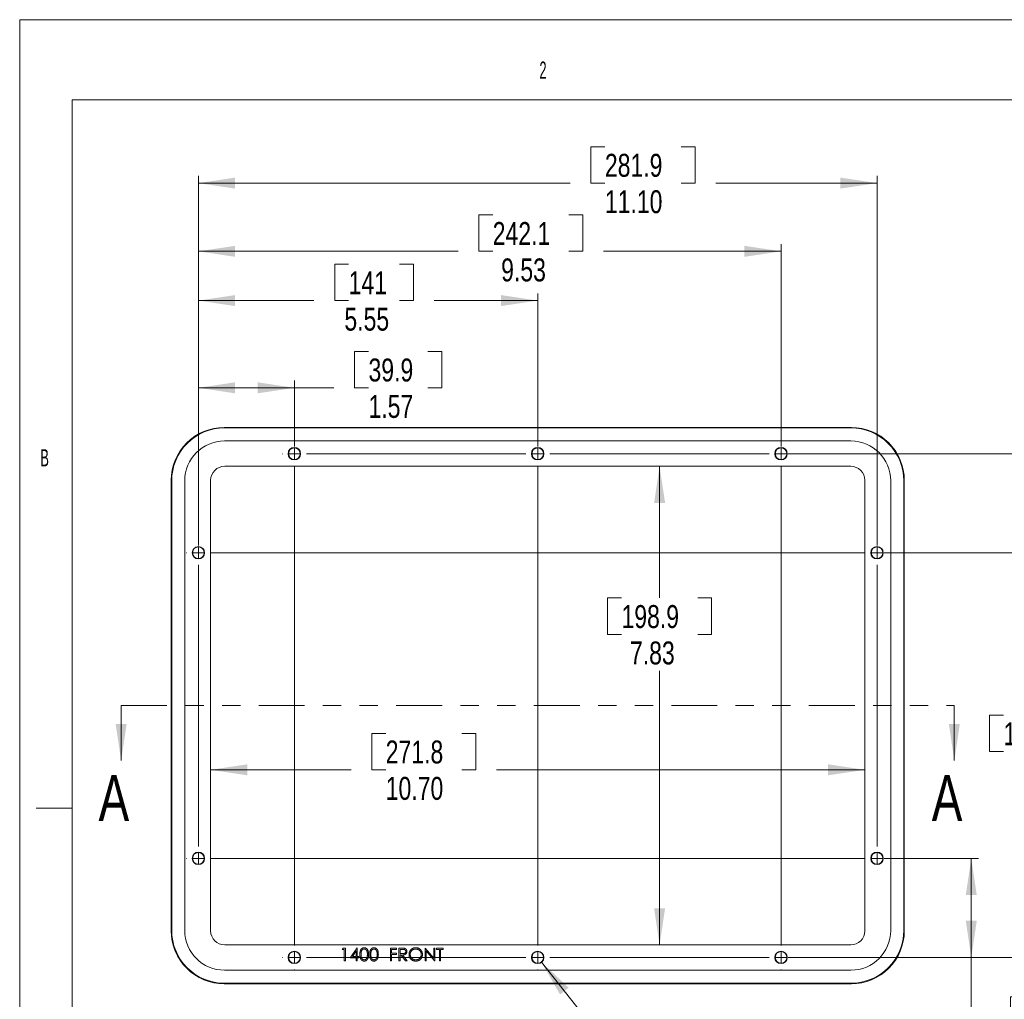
# Model space of a CAD drawing. Header units: inches. Extents: x 0 to 11, y 0 to 8.5.
# Tile 2 of 5: x 0 to 5.4, y 3.2 to 8.5. Entities that reach past the tile are written whole.
import ezdxf

# ---------------------------------------------------------------- set-up
doc = ezdxf.new("R2010")
doc.units = ezdxf.units.IN
doc.header["$MEASUREMENT"] = 0
doc.linetypes.add('PHANTOM', pattern=[0.5, 0.25, -0.05, 0.05, -0.05, 0.05, -0.05])
doc.layers.add('SLD-0', color=7, linetype='Continuous', lineweight=0)
doc.styles.add('SLDTEXTSTYLE2', font='TXT', dxfattribs={"width": 0.75})
doc.styles.add('SLDTEXTSTYLE6', font='TXT', dxfattribs={"width": 0.552632})
doc.dimstyles.new('SLDDIMSTYLE0', dxfattribs={"dimtxt": 0.166667, "dimasz": 0.2, "dimexe": 0, "dimexo": 0.0625, "dimgap": 0.041667, "dimtad": 0, "dimtih": 1, "dimtoh": 1, "dimlfac": 3, "dimzin": 12, "dimdsep": 46, "dimtxsty": 'SLDTEXTSTYLE2', "dimsah": 1, "dimcen": 0.09, "dimadec": 0, "dimazin": 0, "dimtfac": 1, "dimtofl": 0, "dimtmove": 0, "dimatfit": 3, "dimfxl": 1, "dimtolj": 1, "dimtzin": 12, "dimarcsym": 0})
doc.dimstyles.new('SLDDIMSTYLE1', dxfattribs={"dimtxt": 0.166667, "dimasz": 0.2, "dimexe": 0, "dimexo": 0.0625, "dimgap": 0.041667, "dimtad": 0, "dimtih": 1, "dimtoh": 1, "dimlfac": 3, "dimzin": 4, "dimdsep": 46, "dimtxsty": 'SLDTEXTSTYLE2', "dimsah": 1, "dimcen": 0.09, "dimadec": 0, "dimazin": 0, "dimtfac": 1, "dimtofl": 0, "dimtmove": 0, "dimatfit": 3, "dimfxl": 1, "dimtolj": 1, "dimtzin": 12, "dimarcsym": 0})
doc.dimstyles.new('SLDDIMSTYLE2', dxfattribs={"dimtxt": 0.166667, "dimasz": 0.2, "dimexe": 0, "dimexo": 0.0625, "dimgap": 0.041667, "dimtad": 0, "dimtih": 1, "dimtoh": 1, "dimlfac": 3, "dimzin": 4, "dimdsep": 46, "dimtxsty": 'SLDTEXTSTYLE2', "dimsah": 1, "dimcen": 0.09, "dimadec": 0, "dimazin": 0, "dimtfac": 1, "dimtmove": 0, "dimatfit": 3, "dimfxl": 1, "dimtolj": 1, "dimtzin": 12, "dimarcsym": 0})

# ---------------------------------------------------------------- blocks, each defined once
blk = doc.blocks.new('*D3')
at = {"layer": 'SLD-0'}
for p, q in [((1.8258, 6.6912), (1.8258, 6.4927)), ((1.8258, 6.6912), (1.9018, 6.6912)), ((2.3008, 6.6912), (2.2248, 6.6912)), ((2.3008, 6.6912), (2.3008, 6.4927)), ((0.9744, 5.6328), (0.9744, 6.5321)), ((1.4977, 6.1728), (1.4977, 6.5321)), ((0.9744, 6.4927), (1.4977, 6.4927)), ((1.4977, 6.4927), (1.7127, 6.4927)), ((1.8258, 6.4927), (1.9018, 6.4927)), ((2.3008, 6.4927), (2.2248, 6.4927))]:
    blk.add_line(p, q, dxfattribs=at)
for points in [[(0.9744, 6.4927), (1.1744, 6.4627), (1.1744, 6.5227)], [(1.4977, 6.4927), (1.2977, 6.5227), (1.2977, 6.4627)]]:
    blk.add_solid(points, dxfattribs=at)
at = {"layer": 'SLD-0', "char_height": 0.125, "attachment_point": 1, "style": 'SLDTEXTSTYLE2'}
for s, insert in [('39.9', (1.9018, 6.6524)), ('1.57', (1.9018, 6.4538))]:
    blk.add_mtext(s, dxfattribs=dict(at, insert=insert))
blk = doc.blocks.new('*D4')
at = {"layer": 'SLD-0'}
for p, q in [((1.7174, 7.167), (1.7174, 6.9684)), ((1.7174, 7.167), (1.7934, 7.167)), ((2.1464, 7.167), (2.0704, 7.167)), ((2.1464, 7.167), (2.1464, 6.9684)), ((0.9744, 5.6328), (0.9744, 7.0078)), ((2.8244, 6.1728), (2.8244, 7.0078)), ((0.9744, 6.9684), (1.6043, 6.9684)), ((1.7174, 6.9684), (1.7934, 6.9684)), ((2.1464, 6.9684), (2.0704, 6.9684)), ((2.8244, 6.9684), (2.2596, 6.9684))]:
    blk.add_line(p, q, dxfattribs=at)
for points in [[(0.9744, 6.9684), (1.1744, 6.9384), (1.1744, 6.9984)], [(2.8244, 6.9684), (2.6244, 6.9984), (2.6244, 6.9384)]]:
    blk.add_solid(points, dxfattribs=at)
at = {"layer": 'SLD-0', "char_height": 0.125, "attachment_point": 1, "style": 'SLDTEXTSTYLE2'}
for s, insert in [('141', (1.7934, 7.1281)), ('5.55', (1.7704, 6.9296))]:
    blk.add_mtext(s, dxfattribs=dict(at, insert=insert))
blk = doc.blocks.new('*D5')
at = {"layer": 'SLD-0'}
for p, q in [((2.5029, 7.4355), (2.5029, 7.237)), ((2.5029, 7.4355), (2.5789, 7.4355)), ((3.0702, 7.4355), (2.9943, 7.4355)), ((3.0702, 7.4355), (3.0702, 7.237)), ((0.9744, 5.6328), (0.9744, 7.2764)), ((4.1511, 6.1728), (4.1511, 7.2764)), ((0.9744, 7.237), (2.3897, 7.237)), ((2.5029, 7.237), (2.5789, 7.237)), ((3.0702, 7.237), (2.9943, 7.237)), ((4.1511, 7.237), (3.1834, 7.237))]:
    blk.add_line(p, q, dxfattribs=at)
for points in [[(0.9744, 7.237), (1.1744, 7.207), (1.1744, 7.267)], [(4.1511, 7.237), (3.9511, 7.267), (3.9511, 7.207)]]:
    blk.add_solid(points, dxfattribs=at)
at = {"layer": 'SLD-0', "char_height": 0.125, "attachment_point": 1, "style": 'SLDTEXTSTYLE2'}
for s, insert in [('242.1', (2.5789, 7.3967)), ('9.53', (2.625, 7.1981))]:
    blk.add_mtext(s, dxfattribs=dict(at, insert=insert))
blk = doc.blocks.new('*D6')
at = {"layer": 'SLD-0'}
for p, q in [((3.1146, 7.8075), (3.1146, 7.6089)), ((3.1146, 7.8075), (3.1906, 7.8075)), ((3.6819, 7.8075), (3.606, 7.8075)), ((3.6819, 7.8075), (3.6819, 7.6089)), ((0.9744, 5.6328), (0.9744, 7.6483)), ((4.6744, 5.6328), (4.6744, 7.6483)), ((0.9744, 7.6089), (3.0014, 7.6089)), ((3.1146, 7.6089), (3.1906, 7.6089)), ((3.6819, 7.6089), (3.606, 7.6089)), ((4.6744, 7.6089), (3.7951, 7.6089))]:
    blk.add_line(p, q, dxfattribs=at)
for points in [[(0.9744, 7.6089), (1.1744, 7.5789), (1.1744, 7.6389)], [(4.6744, 7.6089), (4.4744, 7.6389), (4.4744, 7.5789)]]:
    blk.add_solid(points, dxfattribs=at)
at = {"layer": 'SLD-0', "char_height": 0.125, "attachment_point": 1, "style": 'SLDTEXTSTYLE2'}
for s, insert in [('281.9', (3.1906, 7.7686)), ('11.10', (3.1906, 7.5701))]:
    blk.add_mtext(s, dxfattribs=dict(at, insert=insert))
blk = doc.blocks.new('*D7')
at = {"layer": 'SLD-0'}
for p, q in [((4.7138, 3.9268), (5.2275, 3.9268)), ((5.1881, 3.3868), (5.1881, 3.9268)), ((4.1904, 3.3868), (5.2275, 3.3868)), ((5.1881, 2.9743), (5.1881, 3.3868)), ((5.402, 3.1728), (5.402, 2.9743)), ((5.402, 3.1728), (5.4779, 3.1728)), ((5.8769, 3.1728), (5.801, 3.1728)), ((5.8769, 3.1728), (5.8769, 2.9743)), ((5.2381, 2.9743), (5.1881, 2.9743)), ((5.402, 2.9743), (5.4779, 2.9743)), ((5.8769, 2.9743), (5.801, 2.9743))]:
    blk.add_line(p, q, dxfattribs=at)
for points in [[(5.1881, 3.9268), (5.1581, 3.7268), (5.2181, 3.7268)], [(5.1881, 3.3868), (5.2181, 3.5868), (5.1581, 3.5868)]]:
    blk.add_solid(points, dxfattribs=at)
at = {"layer": 'SLD-0', "char_height": 0.125, "attachment_point": 1, "style": 'SLDTEXTSTYLE2'}
for s, insert in [('41.1', (5.4779, 3.1339)), ('1.62', (5.4779, 2.9354))]:
    blk.add_mtext(s, dxfattribs=dict(at, insert=insert))
blk = doc.blocks.new('*D8')
at = {"layer": 'SLD-0'}
for p, q in [((4.7138, 5.5934), (5.6112, 5.5934)), ((5.5719, 5.5934), (5.5719, 4.7076)), ((5.2882, 4.7076), (5.2882, 4.5091)), ((5.2882, 4.7076), (5.3642, 4.7076)), ((5.8555, 4.7076), (5.7796, 4.7076)), ((5.8555, 4.7076), (5.8555, 4.5091)), ((5.2882, 4.5091), (5.3642, 4.5091)), ((5.8555, 4.5091), (5.7796, 4.5091)), ((5.5719, 3.3868), (5.5719, 4.3105)), ((4.1904, 3.3868), (5.6112, 3.3868))]:
    blk.add_line(p, q, dxfattribs=at)
for points in [[(5.5719, 5.5934), (5.5419, 5.3934), (5.6019, 5.3934)], [(5.5719, 3.3868), (5.6019, 3.5868), (5.5419, 3.5868)]]:
    blk.add_solid(points, dxfattribs=at)
at = {"layer": 'SLD-0', "char_height": 0.125, "attachment_point": 1, "style": 'SLDTEXTSTYLE2'}
for s, insert in [('168.1', (5.3642, 4.6687)), ('6.62', (5.4103, 4.4702))]:
    blk.add_mtext(s, dxfattribs=dict(at, insert=insert))
blk = doc.blocks.new('*D9')
at = {"layer": 'SLD-0'}
for p, q in [((3.4888, 6.0651), (3.4888, 5.3468)), ((3.2051, 5.3468), (3.2051, 5.1483)), ((3.2051, 5.3468), (3.2811, 5.3468)), ((3.7724, 5.3468), (3.6965, 5.3468)), ((3.7724, 5.3468), (3.7724, 5.1483)), ((3.2051, 5.1483), (3.2811, 5.1483)), ((3.7724, 5.1483), (3.6965, 5.1483)), ((3.4888, 3.4551), (3.4888, 4.9498))]:
    blk.add_line(p, q, dxfattribs=at)
for points in [[(3.4888, 6.0651), (3.4588, 5.8651), (3.5188, 5.8651)], [(3.4888, 3.4551), (3.5188, 3.6551), (3.4588, 3.6551)]]:
    blk.add_solid(points, dxfattribs=at)
at = {"layer": 'SLD-0', "char_height": 0.125, "attachment_point": 1, "style": 'SLDTEXTSTYLE2'}
for s, insert in [('198.9', (3.2811, 5.308)), ('7.83', (3.3272, 5.1095))]:
    blk.add_mtext(s, dxfattribs=dict(at, insert=insert))
blk = doc.blocks.new('*D10')
at = {"layer": 'SLD-0'}
for p, q in [((1.9196, 4.6084), (1.9196, 4.4098)), ((1.9196, 4.6084), (1.9956, 4.6084)), ((2.4869, 4.6084), (2.411, 4.6084)), ((2.4869, 4.6084), (2.4869, 4.4098)), ((1.0411, 4.4098), (1.8065, 4.4098)), ((1.9196, 4.4098), (1.9956, 4.4098)), ((2.4869, 4.4098), (2.411, 4.4098)), ((4.6077, 4.4098), (2.6001, 4.4098))]:
    blk.add_line(p, q, dxfattribs=at)
for points in [[(1.0411, 4.4098), (1.2411, 4.3798), (1.2411, 4.4398)], [(4.6077, 4.4098), (4.4077, 4.4398), (4.4077, 4.3798)]]:
    blk.add_solid(points, dxfattribs=at)
at = {"layer": 'SLD-0', "char_height": 0.125, "attachment_point": 1, "style": 'SLDTEXTSTYLE2'}
for s, insert in [('271.8', (1.9956, 4.5695)), ('10.70', (1.9956, 4.371))]:
    blk.add_mtext(s, dxfattribs=dict(at, insert=insert))
blk = doc.blocks.new('*D11')
at = {"layer": 'SLD-0'}
for p, q in [((2.8455, 3.3601), (3.3076, 2.7768)), ((3.8376, 2.9753), (3.8376, 2.7768)), ((3.8376, 2.9753), (3.9135, 2.9753)), ((4.2202, 2.9753), (4.1442, 2.9753)), ((4.2202, 2.9753), (4.2202, 2.7768)), ((3.3076, 2.7768), (3.4076, 2.7768)), ((3.8376, 2.7768), (3.9135, 2.7768)), ((4.2202, 2.7768), (4.1442, 2.7768))]:
    blk.add_line(p, q, dxfattribs=at)
blk.add_solid([(2.8455, 3.3601), (2.9462, 3.1847), (2.9932, 3.222)], dxfattribs=at)
at = {"layer": 'SLD-0', "char_height": 0.125, "attachment_point": 1, "style": 'SLDTEXTSTYLE2'}
for s, insert in [('5.2', (3.9135, 2.9365)), ('10X ', (3.4701, 2.7379)), ('%%c', (3.8242, 2.7379)), ('.20', (4.0029, 2.7379))]:
    blk.add_mtext(s, dxfattribs=dict(at, insert=insert))
blk = doc.blocks.new('*D12')
at = {"layer": 'SLD-0'}
for p, q in [((4.1904, 6.1334), (6.0442, 6.1334)), ((6.0049, 6.1334), (6.0049, 5.2067)), ((5.7212, 5.2067), (5.7212, 5.0082)), ((5.7212, 5.2067), (5.7972, 5.2067)), ((6.2885, 5.2067), (6.2126, 5.2067)), ((6.2885, 5.2067), (6.2885, 5.0082)), ((5.7212, 5.0082), (5.7972, 5.0082)), ((6.2885, 5.0082), (6.2126, 5.0082)), ((6.0049, 3.3868), (6.0049, 4.8097)), ((4.1904, 3.3868), (6.0442, 3.3868))]:
    blk.add_line(p, q, dxfattribs=at)
for points in [[(6.0049, 6.1334), (5.9749, 5.9334), (6.0349, 5.9334)], [(6.0049, 3.3868), (6.0349, 3.5868), (5.9749, 3.5868)]]:
    blk.add_solid(points, dxfattribs=at)
at = {"layer": 'SLD-0', "char_height": 0.125, "attachment_point": 1, "style": 'SLDTEXTSTYLE2'}
for s, insert in [('209.3', (5.7972, 5.1679)), ('8.24', (5.8433, 4.9693))]:
    blk.add_mtext(s, dxfattribs=dict(at, insert=insert))
blk = doc.blocks.new('SW_CENTERMARKSYMBOL_0')
at = {"layer": 'SLD-0'}
for p, q in [((0.5233, 0.6056), (0.5233, 0.6068)), ((1.85, 0.6056), (1.85, 0.6068)), ((3.1767, 0.6056), (3.1767, 0.6068)), ((0.4577, 0.54), (0.4565, 0.54)), ((0.5233, 0.54), (0.4905, 0.54)), ((0.5233, 0.54), (0.5233, 0.5728)), ((0.5233, 0.54), (0.5561, 0.54)), ((0.5233, 0.54), (0.5233, 0.5072)), ((0.589, 0.54), (1.7844, 0.54)), ((1.85, 0.54), (1.8172, 0.54)), ((1.85, 0.54), (1.85, 0.5728)), ((1.85, 0.54), (1.8828, 0.54)), ((1.85, 0.54), (1.85, 0.5072)), ((1.9156, 0.54), (3.111, 0.54)), ((3.1767, 0.54), (3.1439, 0.54)), ((3.1767, 0.54), (3.1767, 0.5728)), ((3.1767, 0.54), (3.2095, 0.54)), ((3.1767, 0.54), (3.1767, 0.5072)), ((3.2423, 0.54), (3.2435, 0.54)), ((0.5233, 0.4744), (0.5233, -2.141)), ((1.85, 0.4744), (1.85, -2.141)), ((3.1767, 0.4744), (3.1767, -2.141)), ((0, 0.0656), (0, 0.0668)), ((3.7, 0.0656), (3.7, 0.0668)), ((-0.0656, 0), (-0.0668, 0)), ((0, 0), (-0.0328, 0)), ((0, 0), (0, 0.0328)), ((0, 0), (0.0328, 0)), ((0, 0), (0, -0.0328)), ((0.0656, 0), (3.6344, 0)), ((3.7, 0), (3.6672, 0)), ((3.7, 0), (3.7, 0.0328)), ((3.7, 0), (3.7328, 0)), ((3.7, 0), (3.7, -0.0328)), ((3.7656, 0), (3.7668, 0)), ((0, -0.0656), (0, -1.601)), ((3.7, -0.0656), (3.7, -1.601)), ((0, -1.6667), (0, -1.6339)), ((3.7, -1.6667), (3.7, -1.6339)), ((-0.0656, -1.6667), (-0.0668, -1.6667)), ((0, -1.6667), (-0.0328, -1.6667)), ((0, -1.6667), (0.0328, -1.6667)), ((0, -1.6667), (0, -1.6995)), ((0.0656, -1.6667), (3.6344, -1.6667)), ((3.7, -1.6667), (3.6672, -1.6667)), ((3.7, -1.6667), (3.7328, -1.6667)), ((3.7, -1.6667), (3.7, -1.6995)), ((3.7656, -1.6667), (3.7668, -1.6667)), ((0, -1.7323), (0, -1.7335)), ((3.7, -1.7323), (3.7, -1.7335)), ((0.5233, -2.2067), (0.5233, -2.1739)), ((1.85, -2.2067), (1.85, -2.1739)), ((3.1767, -2.2067), (3.1767, -2.1739)), ((0.4577, -2.2067), (0.4565, -2.2067)), ((0.5233, -2.2067), (0.4905, -2.2067)), ((0.5233, -2.2067), (0.5561, -2.2067)), ((0.5233, -2.2067), (0.5233, -2.2395)), ((0.589, -2.2067), (1.7844, -2.2067)), ((1.85, -2.2067), (1.8172, -2.2067)), ((1.85, -2.2067), (1.8828, -2.2067)), ((1.85, -2.2067), (1.85, -2.2395)), ((1.9156, -2.2067), (3.111, -2.2067)), ((3.1767, -2.2067), (3.1439, -2.2067)), ((3.1767, -2.2067), (3.2095, -2.2067)), ((3.1767, -2.2067), (3.1767, -2.2395)), ((3.2423, -2.2067), (3.2435, -2.2067)), ((0.5233, -2.2723), (0.5233, -2.2735)), ((1.85, -2.2723), (1.85, -2.2735)), ((3.1767, -2.2723), (3.1767, -2.2735))]:
    blk.add_line(p, q, dxfattribs=at)

msp = doc.modelspace()

# ---------------------------------------------------------------- linework, layer by layer
at = {"color": 7, "linetype": 'Continuous', "lineweight": 15}
for p, q in [((4.5346, 6.2768), (1.1142, 6.2768)), ((4.5321, 6.2743), (1.1167, 6.2743)), ((4.5321, 6.2028), (1.1168, 6.2028)), ((4.5311, 6.0651), (1.1177, 6.0651)), ((0.8261, 5.9886), (0.8261, 3.5316)), ((0.8286, 5.9861), (0.8286, 3.5341)), ((0.9001, 5.9861), (0.9001, 3.5341)), ((1.0411, 5.9884), (1.0411, 3.5318)), ((4.6077, 3.5318), (4.6077, 5.9884)), ((4.7487, 3.5341), (4.7487, 5.9861)), ((4.8202, 3.5341), (4.8202, 5.9861)), ((4.8227, 3.5316), (4.8227, 5.9886)), ((1.1177, 3.4551), (4.5311, 3.4551)), ((1.7586, 3.4309), (1.7627, 3.438)), ((1.7627, 3.438), (1.7755, 3.438)), ((1.7755, 3.438), (1.7755, 3.3685)), ((1.8013, 3.3846), (1.8392, 3.4398)), ((1.8392, 3.4398), (1.8405, 3.4398)), ((1.8405, 3.4398), (1.8405, 3.3917)), ((2.0212, 3.3685), (2.0212, 3.438)), ((2.0212, 3.438), (2.0551, 3.438)), ((2.0551, 3.438), (2.0551, 3.4309)), ((2.0675, 3.438), (2.0814, 3.438)), ((2.0675, 3.3685), (2.0675, 3.438)), ((2.21, 3.3685), (2.21, 3.438)), ((2.21, 3.438), (2.2113, 3.438)), ((2.2113, 3.438), (2.2572, 3.3833)), ((2.2572, 3.3833), (2.2572, 3.438)), ((2.2572, 3.438), (2.2634, 3.438)), ((2.2634, 3.438), (2.2634, 3.3685)), ((2.2732, 3.4309), (2.2732, 3.438)), ((2.2732, 3.438), (2.3097, 3.438)), ((2.3097, 3.438), (2.3097, 3.4309)), ((1.7693, 3.4309), (1.7586, 3.4309)), ((1.7693, 3.3685), (1.7693, 3.4309)), ((1.8343, 3.3846), (1.8013, 3.3846)), ((1.8343, 3.4219), (1.8136, 3.3917)), ((1.8136, 3.3917), (1.8343, 3.3917)), ((1.8343, 3.3917), (1.8343, 3.4219)), ((1.8343, 3.3685), (1.8343, 3.3846)), ((1.8405, 3.3917), (1.8485, 3.3917)), ((1.8485, 3.3846), (1.8405, 3.3846)), ((1.8405, 3.3846), (1.8405, 3.3685)), ((1.8485, 3.3917), (1.8485, 3.3846)), ((2.0275, 3.4309), (2.0275, 3.4095)), ((2.0551, 3.4309), (2.0275, 3.4309)), ((2.0275, 3.4095), (2.0551, 3.4095)), ((2.0275, 3.4024), (2.0275, 3.3685)), ((2.0551, 3.4024), (2.0275, 3.4024)), ((2.0551, 3.4095), (2.0551, 3.4024)), ((2.0868, 3.4309), (2.0738, 3.4309)), ((2.0738, 3.4309), (2.0738, 3.4077)), ((2.0738, 3.4077), (2.0865, 3.4076)), ((2.0788, 3.4006), (2.0738, 3.4006)), ((2.0738, 3.4006), (2.0738, 3.3685)), ((2.1043, 3.3685), (2.0788, 3.4006)), ((2.0865, 3.4006), (2.112, 3.3685)), ((2.262, 3.3685), (2.2162, 3.4231)), ((2.2162, 3.4231), (2.2162, 3.3685)), ((2.2883, 3.4309), (2.2732, 3.4309)), ((2.2883, 3.3685), (2.2883, 3.4309)), ((2.3097, 3.4309), (2.2946, 3.4309)), ((2.2946, 3.4309), (2.2946, 3.3685)), ((1.7755, 3.3685), (1.7693, 3.3685)), ((1.8405, 3.3685), (1.8343, 3.3685)), ((2.0275, 3.3685), (2.0212, 3.3685)), ((2.0738, 3.3685), (2.0675, 3.3685)), ((2.112, 3.3685), (2.1043, 3.3685)), ((2.2162, 3.3685), (2.21, 3.3685)), ((2.2634, 3.3685), (2.262, 3.3685)), ((2.2946, 3.3685), (2.2883, 3.3685)), ((1.1168, 3.3175), (4.5321, 3.3175)), ((1.1142, 3.2434), (4.5346, 3.2434)), ((1.1167, 3.2459), (4.5321, 3.2459))]:
    msp.add_line(p, q, dxfattribs=at)
at = {"color": 7, "linetype": 'PHANTOM', "lineweight": 0}
msp.add_line((0.5531, 4.7601), (5.0957, 4.7601), dxfattribs=at)
at = {"color": 7, "linetype": 'Continuous', "lineweight": 0}
for p, q in [((0.5531, 4.7601), (0.5531, 4.4601)), ((5.0957, 4.7601), (5.0957, 4.4601))]:
    msp.add_line(p, q, dxfattribs=at)
at = {"color": 7, "linetype": 'Continuous', "lineweight": 15}
for centre, radius in [((1.4977, 6.1334), 0.034), ((1.4977, 6.1334), 0.0318), ((2.8244, 6.1334), 0.034), ((2.8244, 6.1334), 0.0318), ((4.1511, 6.1334), 0.034), ((4.1511, 6.1334), 0.0318), ((0.9744, 5.5934), 0.034), ((0.9744, 5.5934), 0.0318), ((4.6744, 5.5934), 0.034), ((4.6744, 5.5934), 0.0318), ((0.9744, 3.9268), 0.034), ((0.9744, 3.9268), 0.0318), ((4.6744, 3.9268), 0.034), ((4.6744, 3.9268), 0.0318), ((1.4977, 3.3868), 0.034), ((1.4977, 3.3868), 0.0318), ((2.8244, 3.3868), 0.034), ((2.8244, 3.3868), 0.0318), ((4.1511, 3.3868), 0.034), ((4.1511, 3.3868), 0.0318)]:
    msp.add_circle(centre, radius, dxfattribs=at)
for centre, radius, start, end in [((1.1142, 5.9887), 0.2881, 89.988, 180.0119), ((1.1167, 5.9862), 0.2881, 89.988, 180.012), ((4.5321, 5.9862), 0.2881, 359.988, 90.012), ((4.5346, 5.9887), 0.2881, 359.9881, 90.012), ((1.1168, 5.9861), 0.2167, 90, 180), ((4.5321, 5.9861), 0.2167, 0, 90), ((1.1177, 5.9884), 0.0767, 90, 180), ((4.5311, 5.9884), 0.0767, 0, 90), ((1.1142, 3.5315), 0.2881, 179.9881, 270.012), ((1.1167, 3.534), 0.2881, 179.988, 270.012), ((1.1168, 3.5341), 0.2167, 180, 270), ((1.1177, 3.5318), 0.0767, 180, 270), ((4.5311, 3.5318), 0.0767, 270, 0), ((4.5321, 3.5341), 0.2167, 270, 0), ((4.5321, 3.534), 0.2881, 269.988, 0.012), ((4.5346, 3.5315), 0.2881, 269.988, 0.0119)]:
    msp.add_arc(centre, radius, start, end, dxfattribs=at)
for points, knots in [([(1.8547, 3.4032), (1.8548, 3.4044), (1.8548, 3.4065), (1.8549, 3.4097), (1.8551, 3.4126), (1.8555, 3.4154), (1.8559, 3.4179), (1.8564, 3.4203), (1.857, 3.4225), (1.8576, 3.4245), (1.8584, 3.4263), (1.8593, 3.428), (1.8602, 3.4296), (1.8612, 3.4311), (1.8623, 3.4325), (1.8634, 3.4337), (1.8647, 3.4349), (1.866, 3.4359), (1.8673, 3.4368), (1.8687, 3.4376), (1.8702, 3.4383), (1.8717, 3.4388), (1.8732, 3.4393), (1.8747, 3.4396), (1.8763, 3.4397), (1.8774, 3.4398), (1.878, 3.4398)], [0, 0, 0, 0, 0.068595, 0.133246, 0.194313, 0.251279, 0.304513, 0.354235, 0.400481, 0.443411, 0.484015, 0.523252, 0.561042, 0.5979, 0.633518, 0.668314, 0.702496, 0.736685, 0.770293, 0.803437, 0.835913, 0.86846, 0.900847, 0.933467, 0.966258, 1, 1, 1, 1]), ([(1.878, 3.4398), (1.8785, 3.4398), (1.8796, 3.4397), (1.8812, 3.4396), (1.8828, 3.4393), (1.8844, 3.4388), (1.8859, 3.4383), (1.8873, 3.4376), (1.8888, 3.4368), (1.8902, 3.4359), (1.8915, 3.4349), (1.8927, 3.4337), (1.8939, 3.4324), (1.8951, 3.431), (1.8961, 3.4295), (1.8971, 3.4278), (1.898, 3.426), (1.8988, 3.4242), (1.8995, 3.4221), (1.9002, 3.4199), (1.9007, 3.4175), (1.9012, 3.415), (1.9015, 3.4123), (1.9018, 3.4094), (1.9019, 3.4064), (1.9019, 3.4043), (1.9019, 3.4032)], [0, 0, 0, 0, 0.0337881, 0.0671939, 0.0998624, 0.1325666, 0.1651512, 0.1979132, 0.231319, 0.2650833, 0.2992553, 0.3343986, 0.3699428, 0.4062836, 0.4440638, 0.4829977, 0.5233544, 0.5655366, 0.6096129, 0.6563908, 0.7058855, 0.7583245, 0.8138318, 0.8727946, 0.9347222, 1, 1, 1, 1]), ([(1.9082, 3.4032), (1.9082, 3.4044), (1.9082, 3.4065), (1.9083, 3.4097), (1.9086, 3.4126), (1.9089, 3.4154), (1.9093, 3.4179), (1.9098, 3.4203), (1.9104, 3.4225), (1.9111, 3.4245), (1.9118, 3.4263), (1.9127, 3.428), (1.9136, 3.4296), (1.9146, 3.4311), (1.9157, 3.4325), (1.9168, 3.4337), (1.9181, 3.4349), (1.9194, 3.4359), (1.9207, 3.4368), (1.9221, 3.4376), (1.9236, 3.4383), (1.9251, 3.4388), (1.9266, 3.4393), (1.9282, 3.4396), (1.9298, 3.4397), (1.9308, 3.4398), (1.9314, 3.4398)], [0, 0, 0, 0, 0.068595, 0.133246, 0.194313, 0.251279, 0.304513, 0.354235, 0.400481, 0.443411, 0.484015, 0.523252, 0.561042, 0.5979, 0.633518, 0.668314, 0.702496, 0.736685, 0.770293, 0.803437, 0.835913, 0.86846, 0.900847, 0.933467, 0.966258, 1, 1, 1, 1]), ([(1.9314, 3.4398), (1.9319, 3.4398), (1.933, 3.4397), (1.9347, 3.4396), (1.9362, 3.4393), (1.9378, 3.4388), (1.9393, 3.4383), (1.9408, 3.4376), (1.9422, 3.4368), (1.9436, 3.4359), (1.9449, 3.4349), (1.9462, 3.4337), (1.9473, 3.4324), (1.9485, 3.431), (1.9495, 3.4295), (1.9505, 3.4278), (1.9514, 3.426), (1.9522, 3.4242), (1.953, 3.4221), (1.9536, 3.4199), (1.9541, 3.4175), (1.9546, 3.415), (1.9549, 3.4123), (1.9552, 3.4094), (1.9553, 3.4064), (1.9553, 3.4043), (1.9554, 3.4032)], [0, 0, 0, 0, 0.033788, 0.067194, 0.099862, 0.132567, 0.165151, 0.197913, 0.231319, 0.265083, 0.299255, 0.334399, 0.369943, 0.406284, 0.444064, 0.482998, 0.523354, 0.565537, 0.609613, 0.656391, 0.705885, 0.758325, 0.813832, 0.872795, 0.934722, 1, 1, 1, 1]), ([(2.0814, 3.438), (2.0824, 3.438), (2.0841, 3.438), (2.0867, 3.4379), (2.089, 3.4379), (2.0911, 3.4378), (2.0929, 3.4376), (2.0946, 3.4375), (2.0959, 3.4373), (2.0968, 3.4371), (2.0972, 3.437)], [0, 0, 0, 0, 0.1762578, 0.3384344, 0.4848221, 0.6171576, 0.7346984, 0.8373852, 0.9263724, 1, 1, 1, 1]), ([(2.0972, 3.437), (2.0977, 3.4369), (2.0987, 3.4367), (2.1001, 3.4361), (2.1015, 3.4355), (2.1028, 3.4348), (2.104, 3.434), (2.1052, 3.4331), (2.1063, 3.4321), (2.1073, 3.4309), (2.1082, 3.4297), (2.109, 3.4285), (2.1097, 3.4271), (2.1102, 3.4257), (2.1106, 3.4242), (2.1109, 3.4227), (2.1111, 3.4211), (2.1111, 3.42), (2.1112, 3.4194)], [0, 0, 0, 0, 0.0642168, 0.1270638, 0.1887445, 0.2491321, 0.3094525, 0.3698267, 0.4306501, 0.4923519, 0.5540721, 0.6156898, 0.6767977, 0.738439, 0.8013169, 0.8651845, 0.9316413, 1, 1, 1, 1]), ([(2.1227, 3.403), (2.1227, 3.4038), (2.1228, 3.4054), (2.123, 3.4079), (2.1234, 3.4103), (2.1239, 3.4126), (2.1246, 3.4149), (2.1254, 3.4172), (2.1264, 3.4194), (2.1275, 3.4215), (2.1288, 3.4236), (2.1302, 3.4256), (2.1316, 3.4275), (2.1333, 3.4292), (2.135, 3.4308), (2.1368, 3.4323), (2.1387, 3.4337), (2.1407, 3.435), (2.1428, 3.4361), (2.145, 3.4371), (2.1472, 3.4379), (2.1494, 3.4386), (2.1517, 3.4391), (2.154, 3.4395), (2.1564, 3.4397), (2.158, 3.4398), (2.1588, 3.4398)], [0, 0, 0, 0, 0.043209, 0.085873, 0.12812, 0.170152, 0.211918, 0.253753, 0.296006, 0.338443, 0.381015, 0.42282, 0.464089, 0.505126, 0.545975, 0.586985, 0.628339, 0.670084, 0.711992, 0.753039, 0.794049, 0.834886, 0.875498, 0.916547, 0.958004, 1, 1, 1, 1]), ([(2.1588, 3.4398), (2.1601, 3.4397), (2.1626, 3.4397), (2.1663, 3.4392), (2.1699, 3.4383), (2.1733, 3.4372), (2.1765, 3.4357), (2.1796, 3.4339), (2.1825, 3.4317), (2.1852, 3.4293), (2.1876, 3.4266), (2.1898, 3.4237), (2.1916, 3.4207), (2.1931, 3.4175), (2.1943, 3.4142), (2.1951, 3.4107), (2.1956, 3.407), (2.1957, 3.4046), (2.1957, 3.4033)], [0, 0, 0, 0, 0.06657, 0.130749, 0.193413, 0.254989, 0.316114, 0.377262, 0.439401, 0.502971, 0.566525, 0.628231, 0.689091, 0.749345, 0.81017, 0.87161, 0.934869, 1, 1, 1, 1]), ([(1.878, 3.3668), (1.8774, 3.3668), (1.8763, 3.3668), (1.8747, 3.367), (1.8732, 3.3673), (1.8717, 3.3677), (1.8702, 3.3682), (1.8688, 3.3689), (1.8674, 3.3697), (1.866, 3.3706), (1.8647, 3.3716), (1.8635, 3.3727), (1.8623, 3.374), (1.8613, 3.3754), (1.8603, 3.3768), (1.8593, 3.3785), (1.8585, 3.3802), (1.8577, 3.382), (1.857, 3.384), (1.8564, 3.3862), (1.8559, 3.3886), (1.8555, 3.3912), (1.8551, 3.3939), (1.8549, 3.3969), (1.8548, 3.4), (1.8548, 3.4021), (1.8547, 3.4032)], [0, 0, 0, 0, 0.033787, 0.066622, 0.099285, 0.131361, 0.163585, 0.196104, 0.228902, 0.262158, 0.295991, 0.330218, 0.36506, 0.400951, 0.43762, 0.475708, 0.515381, 0.556414, 0.599765, 0.646424, 0.696431, 0.749782, 0.806573, 0.867436, 0.931887, 1, 1, 1, 1]), ([(1.8782, 3.4326), (1.8774, 3.4326), (1.8759, 3.4325), (1.8736, 3.432), (1.8714, 3.431), (1.8697, 3.4299), (1.8684, 3.4288), (1.8674, 3.4279), (1.8666, 3.427), (1.8657, 3.4259), (1.865, 3.4247), (1.8643, 3.4235), (1.8637, 3.4221), (1.8631, 3.4207), (1.8626, 3.4191), (1.8622, 3.4174), (1.8618, 3.4154), (1.8615, 3.4133), (1.8613, 3.4111), (1.8611, 3.4086), (1.861, 3.406), (1.861, 3.4042), (1.861, 3.4033)], [0, 0, 0, 0, 0.060387, 0.120883, 0.182755, 0.247811, 0.281299, 0.315088, 0.349702, 0.384857, 0.420966, 0.458511, 0.497175, 0.537602, 0.580503, 0.627468, 0.678388, 0.733983, 0.793747, 0.857714, 0.926698, 1, 1, 1, 1]), ([(1.861, 3.4033), (1.861, 3.4023), (1.861, 3.4005), (1.8611, 3.3979), (1.8613, 3.3955), (1.8615, 3.3932), (1.8618, 3.3911), (1.8621, 3.3892), (1.8626, 3.3875), (1.8631, 3.3859), (1.8637, 3.3844), (1.8643, 3.3831), (1.865, 3.3818), (1.8657, 3.3807), (1.8665, 3.3796), (1.8674, 3.3786), (1.8684, 3.3777), (1.8697, 3.3767), (1.8714, 3.3756), (1.8736, 3.3746), (1.8759, 3.374), (1.8774, 3.3739), (1.8782, 3.3739)], [0, 0, 0, 0, 0.072951, 0.141584, 0.205926, 0.265301, 0.320597, 0.371817, 0.41879, 0.461699, 0.502134, 0.540804, 0.578181, 0.614297, 0.649678, 0.684299, 0.718359, 0.752081, 0.817652, 0.879722, 0.939966, 1, 1, 1, 1]), ([(1.9019, 3.4032), (1.9019, 3.4022), (1.9019, 3.4001), (1.9018, 3.3971), (1.9015, 3.3942), (1.9012, 3.3915), (1.9007, 3.389), (1.9002, 3.3867), (1.8996, 3.3845), (1.8988, 3.3824), (1.898, 3.3805), (1.8971, 3.3788), (1.8962, 3.3771), (1.8951, 3.3756), (1.894, 3.3742), (1.8928, 3.3729), (1.8915, 3.3717), (1.8902, 3.3707), (1.8888, 3.3698), (1.8874, 3.369), (1.8859, 3.3683), (1.8844, 3.3677), (1.8828, 3.3673), (1.8812, 3.367), (1.8796, 3.3668), (1.8785, 3.3668), (1.878, 3.3668)], [0, 0, 0, 0, 0.065063, 0.126773, 0.185516, 0.240765, 0.29298, 0.34225, 0.388919, 0.432776, 0.474628, 0.514775, 0.553606, 0.591426, 0.628028, 0.663804, 0.698984, 0.733591, 0.767628, 0.801208, 0.834264, 0.866981, 0.89972, 0.932702, 0.966176, 1, 1, 1, 1]), ([(1.8957, 3.4033), (1.8957, 3.4041), (1.8957, 3.4057), (1.8956, 3.4081), (1.8954, 3.4104), (1.8951, 3.4126), (1.8948, 3.4146), (1.8944, 3.4165), (1.8939, 3.4183), (1.8934, 3.42), (1.8928, 3.4216), (1.8921, 3.4231), (1.8914, 3.4245), (1.8906, 3.4257), (1.8898, 3.4269), (1.8889, 3.4279), (1.8879, 3.4288), (1.8866, 3.4299), (1.8849, 3.431), (1.8827, 3.432), (1.8805, 3.4325), (1.8789, 3.4326), (1.8782, 3.4326)], [0, 0, 0, 0, 0.065681, 0.128486, 0.188175, 0.245106, 0.299448, 0.350823, 0.399942, 0.446672, 0.491255, 0.533376, 0.573853, 0.612526, 0.649597, 0.685532, 0.720106, 0.753838, 0.818925, 0.880493, 0.940311, 1, 1, 1, 1]), ([(1.8782, 3.3739), (1.8789, 3.3739), (1.8805, 3.374), (1.8827, 3.3746), (1.8849, 3.3755), (1.8866, 3.3766), (1.8879, 3.3776), (1.8888, 3.3785), (1.8897, 3.3795), (1.8905, 3.3806), (1.8912, 3.3818), (1.8919, 3.383), (1.8925, 3.3844), (1.8929, 3.3853), (1.8931, 3.3858)], [0, 0, 0, 0, 0.112813, 0.225394, 0.339595, 0.459675, 0.521735, 0.583926, 0.648174, 0.713881, 0.781004, 0.851451, 0.924051, 1, 1, 1, 1]), ([(1.8931, 3.3858), (1.8933, 3.3864), (1.8937, 3.3877), (1.8943, 3.3896), (1.8947, 3.3917), (1.8951, 3.3938), (1.8953, 3.396), (1.8956, 3.3984), (1.8957, 3.4008), (1.8957, 3.4024), (1.8957, 3.4033)], [0, 0, 0, 0, 0.110588, 0.224542, 0.342503, 0.464324, 0.590756, 0.722227, 0.858843, 1, 1, 1, 1]), ([(1.9314, 3.3668), (1.9308, 3.3668), (1.9298, 3.3668), (1.9282, 3.367), (1.9266, 3.3673), (1.9251, 3.3677), (1.9236, 3.3682), (1.9222, 3.3689), (1.9208, 3.3697), (1.9194, 3.3706), (1.9181, 3.3716), (1.9169, 3.3727), (1.9158, 3.374), (1.9147, 3.3754), (1.9137, 3.3768), (1.9128, 3.3785), (1.9119, 3.3802), (1.9111, 3.382), (1.9104, 3.384), (1.9098, 3.3862), (1.9093, 3.3886), (1.9089, 3.3912), (1.9086, 3.3939), (1.9083, 3.3969), (1.9082, 3.4), (1.9082, 3.4021), (1.9082, 3.4032)], [0, 0, 0, 0, 0.033787, 0.066622, 0.099285, 0.131361, 0.163585, 0.196104, 0.228902, 0.262158, 0.295991, 0.330218, 0.36506, 0.400951, 0.43762, 0.475708, 0.515381, 0.556414, 0.599765, 0.646424, 0.696431, 0.749782, 0.806573, 0.867436, 0.931887, 1, 1, 1, 1]), ([(1.9316, 3.4326), (1.9308, 3.4326), (1.9293, 3.4325), (1.927, 3.432), (1.9248, 3.431), (1.9231, 3.4299), (1.9218, 3.4288), (1.9208, 3.4279), (1.92, 3.427), (1.9192, 3.4259), (1.9184, 3.4247), (1.9177, 3.4235), (1.9171, 3.4221), (1.9165, 3.4207), (1.916, 3.4191), (1.9156, 3.4174), (1.9152, 3.4154), (1.9149, 3.4133), (1.9147, 3.4111), (1.9145, 3.4086), (1.9144, 3.406), (1.9144, 3.4042), (1.9144, 3.4033)], [0, 0, 0, 0, 0.0603866, 0.1208832, 0.1827546, 0.247811, 0.2812991, 0.3150876, 0.3497024, 0.3848566, 0.4209662, 0.4585112, 0.4971747, 0.537602, 0.580503, 0.6274675, 0.6783882, 0.7339832, 0.7937467, 0.8577137, 0.9266979, 1, 1, 1, 1]), ([(1.9144, 3.4033), (1.9144, 3.4023), (1.9144, 3.4005), (1.9145, 3.3979), (1.9147, 3.3955), (1.9149, 3.3932), (1.9152, 3.3911), (1.9156, 3.3892), (1.916, 3.3875), (1.9165, 3.3859), (1.9171, 3.3844), (1.9177, 3.3831), (1.9184, 3.3818), (1.9191, 3.3807), (1.92, 3.3796), (1.9208, 3.3786), (1.9218, 3.3777), (1.9231, 3.3767), (1.9248, 3.3756), (1.927, 3.3746), (1.9293, 3.374), (1.9308, 3.3739), (1.9316, 3.3739)], [0, 0, 0, 0, 0.072951, 0.141584, 0.205926, 0.265301, 0.320597, 0.371817, 0.41879, 0.461699, 0.502134, 0.540804, 0.578181, 0.614297, 0.649678, 0.684299, 0.718359, 0.752081, 0.817652, 0.879722, 0.939966, 1, 1, 1, 1]), ([(1.9554, 3.4032), (1.9553, 3.4022), (1.9553, 3.4001), (1.9552, 3.3971), (1.9549, 3.3942), (1.9546, 3.3915), (1.9542, 3.389), (1.9536, 3.3867), (1.953, 3.3845), (1.9523, 3.3824), (1.9514, 3.3805), (1.9505, 3.3788), (1.9496, 3.3771), (1.9485, 3.3756), (1.9474, 3.3742), (1.9462, 3.3729), (1.945, 3.3717), (1.9436, 3.3707), (1.9422, 3.3698), (1.9408, 3.369), (1.9393, 3.3683), (1.9378, 3.3677), (1.9363, 3.3673), (1.9347, 3.367), (1.933, 3.3668), (1.9319, 3.3668), (1.9314, 3.3668)], [0, 0, 0, 0, 0.065063, 0.126773, 0.185516, 0.240765, 0.29298, 0.34225, 0.388919, 0.432776, 0.474628, 0.514775, 0.553606, 0.591426, 0.628028, 0.663804, 0.698984, 0.733591, 0.767628, 0.801208, 0.834264, 0.866981, 0.89972, 0.932702, 0.966176, 1, 1, 1, 1]), ([(1.9491, 3.4033), (1.9491, 3.4041), (1.9491, 3.4057), (1.949, 3.4081), (1.9488, 3.4104), (1.9486, 3.4126), (1.9482, 3.4146), (1.9478, 3.4165), (1.9473, 3.4183), (1.9468, 3.42), (1.9462, 3.4216), (1.9455, 3.4231), (1.9448, 3.4245), (1.944, 3.4257), (1.9432, 3.4269), (1.9423, 3.4279), (1.9413, 3.4288), (1.94, 3.4299), (1.9383, 3.431), (1.9361, 3.432), (1.9339, 3.4325), (1.9324, 3.4326), (1.9316, 3.4326)], [0, 0, 0, 0, 0.065681, 0.128486, 0.188175, 0.245106, 0.299448, 0.350823, 0.399942, 0.446672, 0.491255, 0.533376, 0.573853, 0.612526, 0.649597, 0.685532, 0.720106, 0.753838, 0.818925, 0.880493, 0.940311, 1, 1, 1, 1]), ([(1.9316, 3.3739), (1.9324, 3.3739), (1.9339, 3.374), (1.9361, 3.3746), (1.9383, 3.3755), (1.94, 3.3766), (1.9413, 3.3776), (1.9423, 3.3785), (1.9431, 3.3795), (1.9439, 3.3806), (1.9447, 3.3818), (1.9453, 3.383), (1.946, 3.3844), (1.9463, 3.3853), (1.9465, 3.3858)], [0, 0, 0, 0, 0.112813, 0.225394, 0.339595, 0.459675, 0.521735, 0.583926, 0.648174, 0.713881, 0.781004, 0.851451, 0.924051, 1, 1, 1, 1]), ([(1.9465, 3.3858), (1.9467, 3.3864), (1.9471, 3.3877), (1.9477, 3.3896), (1.9481, 3.3917), (1.9485, 3.3938), (1.9488, 3.396), (1.949, 3.3984), (1.9491, 3.4008), (1.9491, 3.4024), (1.9491, 3.4033)], [0, 0, 0, 0, 0.110588, 0.224542, 0.342503, 0.464324, 0.590756, 0.722227, 0.858843, 1, 1, 1, 1]), ([(2.0865, 3.4076), (2.0871, 3.4076), (2.0882, 3.4076), (2.0899, 3.4077), (2.0914, 3.4078), (2.0929, 3.4079), (2.0942, 3.4081), (2.0954, 3.4083), (2.0964, 3.4086), (2.0977, 3.409), (2.0991, 3.4096), (2.1006, 3.4105), (2.1019, 3.4117), (2.103, 3.413), (2.1038, 3.4145), (2.1045, 3.4161), (2.1049, 3.4177), (2.1049, 3.4189), (2.1049, 3.4194)], [0, 0, 0, 0, 0.071668, 0.138913, 0.201185, 0.259124, 0.312255, 0.360682, 0.405086, 0.445102, 0.518778, 0.589462, 0.658462, 0.727283, 0.796322, 0.863175, 0.930949, 1, 1, 1, 1]), ([(2.1112, 3.4194), (2.1111, 3.4185), (2.1111, 3.4167), (2.1105, 3.4141), (2.1097, 3.4116), (2.1085, 3.4094), (2.107, 3.4073), (2.1051, 3.4055), (2.103, 3.404), (2.101, 3.403), (2.0992, 3.4023), (2.0978, 3.4018), (2.0962, 3.4015), (2.0945, 3.4012), (2.0927, 3.4009), (2.0907, 3.4007), (2.0887, 3.4006), (2.0873, 3.4006), (2.0865, 3.4006)], [0, 0, 0, 0, 0.07878, 0.153721, 0.226714, 0.299191, 0.37119, 0.443006, 0.516689, 0.593217, 0.633873, 0.676989, 0.7229, 0.771959, 0.824211, 0.879379, 0.937948, 1, 1, 1, 1]), ([(2.1049, 3.4194), (2.1049, 3.42), (2.1049, 3.4211), (2.1045, 3.4227), (2.1038, 3.4242), (2.1029, 3.4257), (2.1019, 3.427), (2.1006, 3.4281), (2.0992, 3.429), (2.0979, 3.4296), (2.0967, 3.43), (2.0957, 3.4302), (2.0945, 3.4304), (2.0932, 3.4306), (2.0918, 3.4307), (2.0903, 3.4308), (2.0886, 3.4309), (2.0874, 3.4309), (2.0868, 3.4309)], [0, 0, 0, 0, 0.0688143, 0.1363648, 0.2040194, 0.2730637, 0.3429133, 0.4109654, 0.4791688, 0.549308, 0.5876516, 0.6306467, 0.6788788, 0.7319343, 0.7911114, 0.8552832, 0.9250859, 1, 1, 1, 1]), ([(2.1593, 3.3668), (2.1581, 3.3668), (2.1556, 3.3669), (2.152, 3.3674), (2.1485, 3.3682), (2.1451, 3.3693), (2.1419, 3.3708), (2.1389, 3.3727), (2.136, 3.3749), (2.1333, 3.3773), (2.1308, 3.38), (2.1287, 3.3829), (2.1268, 3.3859), (2.1253, 3.389), (2.1242, 3.3923), (2.1233, 3.3957), (2.1228, 3.3993), (2.1228, 3.4017), (2.1227, 3.403)], [0, 0, 0, 0, 0.065819, 0.129747, 0.192072, 0.253459, 0.31457, 0.37628, 0.439026, 0.503267, 0.567493, 0.629705, 0.691, 0.751452, 0.812004, 0.87315, 0.935635, 1, 1, 1, 1]), ([(2.1591, 3.4326), (2.1584, 3.4326), (2.1571, 3.4326), (2.1552, 3.4324), (2.1533, 3.4321), (2.1514, 3.4317), (2.1495, 3.4311), (2.1476, 3.4304), (2.1458, 3.4296), (2.144, 3.4287), (2.1423, 3.4277), (2.1407, 3.4265), (2.1392, 3.4253), (2.1377, 3.424), (2.1364, 3.4226), (2.1351, 3.4212), (2.134, 3.4196), (2.1329, 3.418), (2.132, 3.4163), (2.1312, 3.4145), (2.1305, 3.4127), (2.1299, 3.4109), (2.1295, 3.409), (2.1292, 3.407), (2.129, 3.405), (2.129, 3.4037), (2.129, 3.403)], [0, 0, 0, 0, 0.042023, 0.083645, 0.124984, 0.166247, 0.207702, 0.249631, 0.291742, 0.334743, 0.37746, 0.419556, 0.461044, 0.502096, 0.542891, 0.583801, 0.624864, 0.666225, 0.707399, 0.748557, 0.789655, 0.83074, 0.87207, 0.913993, 0.956498, 1, 1, 1, 1]), ([(2.129, 3.403), (2.129, 3.402), (2.129, 3.4), (2.1295, 3.3971), (2.1301, 3.3943), (2.1311, 3.3917), (2.1324, 3.3891), (2.1339, 3.3867), (2.1357, 3.3844), (2.1378, 3.3823), (2.14, 3.3803), (2.1424, 3.3786), (2.1449, 3.3771), (2.1475, 3.376), (2.1503, 3.375), (2.1531, 3.3744), (2.1561, 3.3739), (2.1581, 3.3739), (2.1591, 3.3739)], [0, 0, 0, 0, 0.064504, 0.126899, 0.187747, 0.24815, 0.308586, 0.369583, 0.431827, 0.49618, 0.560668, 0.623504, 0.68526, 0.746537, 0.808327, 0.870486, 0.934317, 1, 1, 1, 1]), ([(2.1895, 3.4033), (2.1895, 3.404), (2.1895, 3.4053), (2.1893, 3.4073), (2.189, 3.4092), (2.1885, 3.4111), (2.188, 3.4129), (2.1873, 3.4147), (2.1865, 3.4164), (2.1856, 3.4181), (2.1845, 3.4197), (2.1834, 3.4213), (2.1821, 3.4227), (2.1808, 3.4241), (2.1793, 3.4254), (2.1778, 3.4265), (2.1761, 3.4277), (2.1744, 3.4287), (2.1726, 3.4296), (2.1707, 3.4304), (2.1689, 3.4311), (2.167, 3.4317), (2.165, 3.4321), (2.1631, 3.4324), (2.1611, 3.4326), (2.1598, 3.4326), (2.1591, 3.4326)], [0, 0, 0, 0, 0.042915, 0.08513, 0.126473, 0.167453, 0.207976, 0.248249, 0.28875, 0.32967, 0.370537, 0.411129, 0.451819, 0.492406, 0.533486, 0.575263, 0.617441, 0.660672, 0.70394, 0.746868, 0.789079, 0.831104, 0.873238, 0.915166, 0.957381, 1, 1, 1, 1]), ([(2.1591, 3.3739), (2.1598, 3.3739), (2.1611, 3.3739), (2.1632, 3.3741), (2.1652, 3.3744), (2.1671, 3.3748), (2.169, 3.3754), (2.1709, 3.376), (2.1727, 3.3768), (2.1745, 3.3777), (2.1762, 3.3787), (2.1779, 3.3798), (2.1794, 3.3811), (2.1808, 3.3823), (2.1822, 3.3837), (2.1834, 3.3852), (2.1845, 3.3867), (2.1856, 3.3883), (2.1865, 3.3901), (2.1873, 3.3918), (2.188, 3.3936), (2.1885, 3.3955), (2.189, 3.3974), (2.1893, 3.3993), (2.1895, 3.4013), (2.1895, 3.4026), (2.1895, 3.4033)], [0, 0, 0, 0, 0.043633, 0.086538, 0.129177, 0.171436, 0.213416, 0.255266, 0.297369, 0.339941, 0.382347, 0.423953, 0.464871, 0.505572, 0.546003, 0.586568, 0.627065, 0.668271, 0.709549, 0.750428, 0.791096, 0.832027, 0.873136, 0.914611, 0.956956, 1, 1, 1, 1]), ([(2.1957, 3.4033), (2.1957, 3.402), (2.1956, 3.3996), (2.1951, 3.396), (2.1943, 3.3925), (2.1931, 3.3892), (2.1917, 3.386), (2.1898, 3.3829), (2.1877, 3.3801), (2.1852, 3.3774), (2.1825, 3.3749), (2.1796, 3.3727), (2.1766, 3.3709), (2.1734, 3.3694), (2.1701, 3.3682), (2.1667, 3.3674), (2.1631, 3.3669), (2.1606, 3.3668), (2.1593, 3.3668)], [0, 0, 0, 0, 0.065227, 0.128569, 0.19032, 0.251378, 0.312388, 0.373789, 0.436431, 0.500567, 0.564687, 0.627136, 0.688455, 0.749246, 0.810155, 0.871671, 0.934773, 1, 1, 1, 1])]:
    msp.add_open_spline(points, degree=3, knots=knots, dxfattribs=at)
at = {"color": 7, "linetype": 'Continuous', "lineweight": 0}
for points in [[(0.5531, 4.4601), (0.5831, 4.6601), (0.5231, 4.6601)], [(5.0957, 4.4601), (5.1257, 4.6601), (5.0657, 4.6601)]]:
    msp.add_solid(points, dxfattribs=at)
at = {"layer": 'SLD-0', "color": 179, "linetype": 'Continuous'}
for p, q in [((0, 0), (0, 8.5)), ((0, 8.5), (11, 8.5)), ((0.287, 8.0635), (0.287, 0.404)), ((10.7, 8.0635), (0.287, 8.0635))]:
    msp.add_line(p, q, dxfattribs=at)
at = {"layer": 'SLD-0'}
msp.add_line((0.287, 4.2), (0.0901, 4.2), dxfattribs=at)

# ---------------------------------------------------------------- block references
msp.add_blockref('SW_CENTERMARKSYMBOL_0', (0.9744, 5.5934), dxfattribs=at)

# ---------------------------------------------------------------- texts
at = {"color": 7, "linetype": 'Continuous', "char_height": 0.25, "attachment_point": 1, "style": 'SLDTEXTSTYLE2'}
for insert in [(0.4299, 4.3807), (4.9724, 4.3807)]:
    msp.add_mtext('A', dxfattribs=dict(at, insert=insert))
at = {"layer": 'SLD-0', "char_height": 0.0938, "attachment_point": 1, "style": 'SLDTEXTSTYLE6'}
for s, insert in [('2', (2.8337, 8.2719)), ('B', (0.113, 6.158))]:
    msp.add_mtext(s, dxfattribs=dict(at, insert=insert))

# ---------------------------------------------------------------- dimensions: what is measured, and where the dimension line sits
at = {"layer": 'SLD-0'}
for base, p1, p2, dimstyle, override, picture, middle in [((4.6744, 7.6089), (0.9744, 5.5934), (4.6744, 5.5934), 'SLDDIMSTYLE1', {"dimtxt": 0.166667, "dimasz": 0.2, "dimexe": 0.03937, "dimexo": 0.03937, "dimgap": 0.06, "dimtad": 0, "dimtih": 1, "dimtoh": 1, "dimlfac": 3, "dimzin": 4, "dimtzin": 12}, '*D6', (3.3983, 7.6089)), ((4.1511, 7.237), (0.9744, 5.5934), (4.1511, 6.1334), 'SLDDIMSTYLE0', {"dimtxt": 0.166667, "dimasz": 0.2, "dimexe": 0.03937, "dimexo": 0.03937, "dimgap": 0.06, "dimtad": 0, "dimtih": 1, "dimtoh": 1, "dimlfac": 3, "dimzin": 12, "dimtzin": 12}, '*D5', (2.7866, 7.237)), ((2.8244, 6.9684), (0.9744, 5.5934), (2.8244, 6.1334), 'SLDDIMSTYLE0', {"dimtxt": 0.166667, "dimasz": 0.2, "dimexe": 0.03937, "dimexo": 0.03937, "dimgap": 0.06, "dimtad": 0, "dimtih": 1, "dimtoh": 1, "dimlfac": 3, "dimzin": 12, "dimtzin": 12}, '*D4', (1.9319, 6.9684)), ((1.4977, 6.4927), (0.9744, 5.5934), (1.4977, 6.1334), 'SLDDIMSTYLE0', {"dimtxt": 0.166667, "dimasz": 0.2, "dimexe": 0.03937, "dimexo": 0.03937, "dimgap": 0.06, "dimtad": 0, "dimtih": 1, "dimtoh": 1, "dimlfac": 3, "dimzin": 12, "dimtzin": 12}, '*D3', (2.0633, 6.4927)), ((4.6077, 4.4098), (1.0411, 3.5318), (4.6077, 3.5318), 'SLDDIMSTYLE1', {"dimtxt": 0.166667, "dimasz": 0.2, "dimexe": 0.03937, "dimexo": 0.03937, "dimgap": 0.06, "dimtad": 0, "dimtih": 1, "dimtoh": 1, "dimlfac": 3, "dimzin": 4, "dimtzin": 12}, '*D10', (2.2033, 4.4098))]:
    dim = msp.add_linear_dim(base=base, p1=p1, p2=p2, dimstyle=dimstyle, override=override, dxfattribs=at)
    dim.commit()
    dim.dimension.update_dxf_attribs({"geometry": picture, "text_midpoint": middle, "dimtype": 160})
for base, p1, p2, picture, middle in [((6.0049, 3.3868), (4.1511, 6.1334), (4.1511, 3.3868), '*D12', (6.0049, 5.0082)), ((3.4888, 6.0651), (4.5311, 3.4551), (4.5311, 6.0651), '*D9', (3.4888, 5.1483)), ((5.5719, 5.5934), (4.1511, 3.3868), (4.6744, 5.5934), '*D8', (5.5719, 4.5091)), ((5.1881, 3.9268), (4.1511, 3.3868), (4.6744, 3.9268), '*D7', (5.1881, 2.9743))]:
    dim = msp.add_linear_dim(base=base, p1=p1, p2=p2, angle=90, dimstyle='SLDDIMSTYLE0', override={"dimtxt": 0.166667, "dimasz": 0.2, "dimexe": 0.03937, "dimexo": 0.03937, "dimgap": 0.06, "dimtad": 0, "dimtih": 1, "dimtoh": 1, "dimlfac": 3, "dimzin": 12, "dimtzin": 12}, dxfattribs=at)
    dim.commit()
    dim.dimension.update_dxf_attribs({"geometry": picture, "text_midpoint": middle, "dimtype": 160})
dim = msp.add_diameter_dim_2p(p1=(2.8033, 3.4134), p2=(2.8455, 3.3601), text='10X <>', dimstyle='SLDDIMSTYLE2', override={"dimtxt": 0.166667, "dimasz": 0.2, "dimexe": 0.03937, "dimexo": 0.03937, "dimgap": 0.06, "dimtad": 0, "dimtih": 1, "dimtoh": 1, "dimlfac": 3, "dimzin": 4, "dimtzin": 12}, dxfattribs=at)
dim.commit()
dim.dimension.update_dxf_attribs({"geometry": '*D11', "text_midpoint": (3.8578, 2.7768), "dimtype": 163})

doc.saveas('drawing.dxf')
